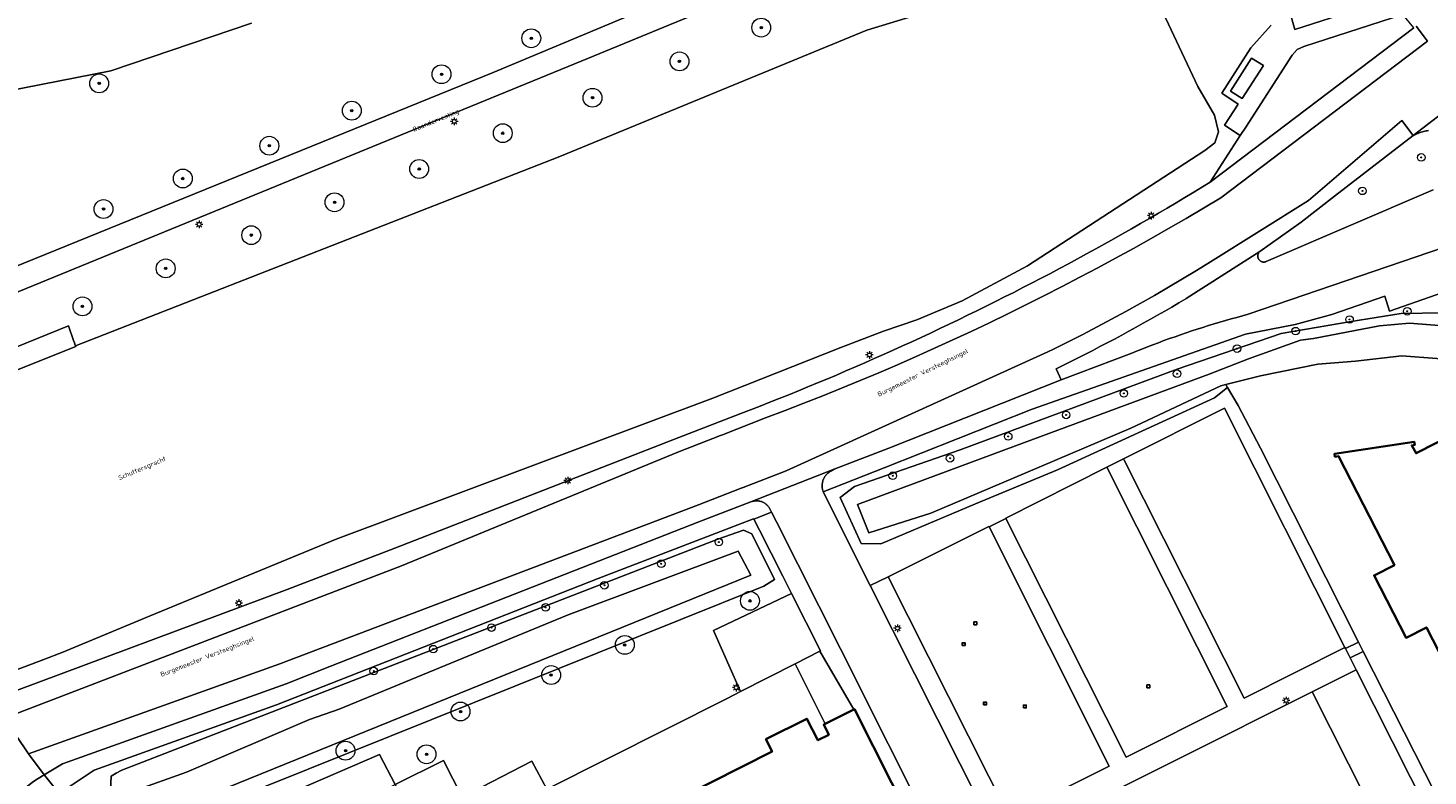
# Model space of a CAD drawing. Header units: metres. Extents: x 131489 to 134032, y 502353 to 503606.
# Tile 16 of 90: x 132545 to 132693, y 502750 to 502829. Entities that reach past the tile are written whole.
import ezdxf
from ezdxf.enums import TextEntityAlignment as Align

# ---------------------------------------------------------------- set-up
doc = ezdxf.new("R2010")
doc.units = ezdxf.units.M
for name, color, linetype, lineweight in [('ALG-laag uit', 4, 'Continuous', 18), ('B-WE-GR-BOOM-S', 92, 'Continuous', 25), ('B-WE-IE-MEUBILAIR_WEGMEUBILAIR-S', 7, 'Continuous', 25), ('B-WE-KL-ET_LS_OV_LICHTMAST-S', 190, 'Continuous', 25), ('B-WE-OG-BEBOUWING-GV', 7, 'Continuous', 35), ('B-WE-OG-TERREIN_CULTUURSCHEIDING-GV', 7, 'Continuous', 18), ('B-WE-OG-TERREIN_ERF-GV', 7, 'Continuous', 18), ('B-WE-OG-TOPOGRAFIE-T18', 1, 'Continuous', 18), ('B-WE-OG-WATER_SLOOT-GV', 120, 'Continuous', 18), ('B-WE-OG-WEG-GV', 7, 'Continuous', 18), ('B-WE-VH-VERHARDING_ASFALT-GV', 252, 'Continuous', 18), ('B-WE-VH-VERHARDING_BETONSTRAATSTEEN-GV', 252, 'Continuous', 18), ('B-WE-VH-VERHARDING_HALFVERHARDING_GRIND-GV', 252, 'Continuous', 18), ('B-WE-VH-VERHARDING_SIERBESTRATING-GV', 252, 'Continuous', 18)]:
    doc.layers.add(name, color=color, linetype=linetype, lineweight=lineweight)
doc.styles.add('NLCS-ISO', font='NLCS-ISO.ttf')
doc.styles.add('NLCS-ISO-M200-T25', font='NLCS-ISO.ttf', dxfattribs={"height": 0.5})

# ---------------------------------------------------------------- blocks, each defined once
blk = doc.blocks.new('SKL-ET_OV_LICHTMAST-SO')
at = {"color": 0, "linetype": 'ByBlock', "lineweight": 18}
for points in [[(-1.25, 0), (-2, 0)], [(-1.41, 1.41), (-0.88, 0.88)], [(0, 2), (0, 1.25)], [(0.88, 0.88), (1.41, 1.41)], [(2, 0), (1.25, 0)], [(-1.41, -1.41), (-0.88, -0.88)], [(0, -1.25), (0, -2)], [(0.88, -0.88), (1.41, -1.41)]]:
    blk.add_lwpolyline(points, dxfattribs=at)
blk.add_circle((0, 0), 1, dxfattribs=at)
blk = doc.blocks.new('SIE-WEG_SPEELTOESTEL-SO')
at = {"flags": 128}
blk.add_lwpolyline([(-0.75, -0.75), (0.75, -0.75), (0.75, 0.75), (-0.75, 0.75)], close=True, dxfattribs=at)
at = {"style": 'NLCS-ISO'}
blk.add_text('SPT', height=0.45, dxfattribs=at).set_placement((0, 0), align=Align.MIDDLE_CENTER)
blk = doc.blocks.new('SGR-BOOM_01-SO')
at = {"linetype": 'ByBlock', "lineweight": 18}
h = blk.add_hatch(color=0, dxfattribs=at)
h.dxf.hatch_style = 1
edge = h.paths.add_edge_path()
edge.add_arc((0, 0), 0.25, 0, 360)
at = {"color": 0, "linetype": 'ByBlock', "lineweight": 18}
for radius in [2, 0.25]:
    blk.add_circle((0, 0), radius, dxfattribs=at)

msp = doc.modelspace()

# ---------------------------------------------------------------- linework, layer by layer
at = {"layer": 'ALG-laag uit', "flags": 128}
for points in [[(132690.446, 502830.605), (132679.952, 502827.204), (132679.245, 502826.866), (132678.715, 502826.287), (132673.765, 502818.639), (132673.196, 502817.752), (132670.008, 502812.789), (132691.625, 502829.168)], [(132674.388, 502825.952), (132672.141, 502822.449), (132673.409, 502821.676), (132675.656, 502825.179)], [(132674.388, 502825.952), (132675.656, 502825.179), (132673.409, 502821.676), (132672.141, 502822.449)], [(132675.27, 502805.431), (132679.65, 502808.529), (132683.182, 502811.299), (132691.557, 502817.736), (132690.337, 502819.321), (132680.442, 502810.834), (132670.019, 502804.329), (132668.545, 502803.417), (132667.063, 502802.519), (132665.573, 502801.635), (132664.074, 502800.764), (132662.568, 502799.908), (132661.053, 502799.065), (132659.531, 502798.236), (132658.001, 502797.422), (132656.464, 502796.621), (132654.92, 502795.835), (132653.368, 502795.063), (132652.757, 502794.764), (132624.973, 502782.146), (132620.426, 502780.374), (132620.202, 502780.287), (132615.665, 502778.519), (132571.246, 502761.632), (132544.564, 502752.083), (132546.241, 502749.846), (132548.171, 502751.002), (132571.927, 502759.526), (132576.724, 502761.412), (132615.725, 502776.706), (132621.252, 502778.858), (132630.097, 502782.301), (132635.874, 502784.55), (132654.191, 502791.802), (132653.633, 502792.966), (132654.415, 502793.349), (132655.196, 502793.736), (132655.974, 502794.127), (132656.751, 502794.521), (132657.526, 502794.919), (132658.3, 502795.32), (132659.071, 502795.725), (132659.84, 502796.133), (132660.608, 502796.545), (132661.374, 502796.96), (132662.138, 502797.379), (132662.899, 502797.801), (132663.659, 502798.227), (132664.417, 502798.657), (132665.173, 502799.089), (132665.927, 502799.526), (132666.679, 502799.966), (132667.429, 502800.409), (132667.45, 502800.421), (132667.451, 502800.422)], [(132573.002, 502721.426), (132580.355, 502711.957), (132581.819, 502710.649), (132582.934, 502710.681), (132583.99, 502710.97), (132584.725, 502711.562), (132585.22, 502712.407), (132585.377, 502713.293), (132585.163, 502714.429), (132584.05, 502716.162), (132581.309, 502719.457), (132560.943, 502745.118), (132622.623, 502769.886), (132623.763, 502770.581), (132621.342, 502775.434), (132620.472, 502775.846), (132617.751, 502774.865), (132554.466, 502750.36), (132553.855, 502750.009), (132553.347, 502749.718), (132553.269, 502748.238), (132553.56, 502747.211), (132556.048, 502743.649)], [(132544.564, 502752.083), (132542.027, 502755.865), (132540.874, 502757.914), (132540.282, 502757.616), (132539.738, 502757.293), (132539.216, 502756.936), (132538.719, 502756.546), (132538.248, 502756.125), (132538.04, 502755.914), (132537.991, 502755.864), (132541.82, 502750.522), (132543.713, 502747.881), (132543.893, 502748.097), (132544.413, 502748.606), (132544.981, 502749.061), (132545.591, 502749.457), (132546.241, 502749.846)], [(132545.03, 502743.614), (132544.899, 502745.892), (132544.952, 502745.927), (132547.81, 502747.854), (132546.257, 502749.825), (132546.241, 502749.846), (132545.591, 502749.457), (132544.981, 502749.061), (132544.413, 502748.606), (132543.893, 502748.097), (132543.713, 502747.881), (132543.426, 502747.538), (132543.018, 502746.936), (132542.904, 502746.62), (132542.845, 502746.142), (132542.824, 502745.662), (132542.839, 502745.181), (132542.891, 502744.703), (132542.98, 502744.23), (132543.571, 502742.297)]]:
    msp.add_lwpolyline(points, close=True, dxfattribs=at)
for points in [[(132676.454, 502829.472), (132674.316, 502827.063), (132671.236, 502822.254), (132672.975, 502821.081), (132671.524, 502818.826), (132673.196, 502817.752), (132673.765, 502818.639), (132678.715, 502826.287), (132679.245, 502826.866), (132679.952, 502827.204), (132690.446, 502830.605)], [(132685.611, 502831.125), (132678.984, 502829.017), (132678.443, 502830.888)], [(132678.443, 502830.888), (132678.984, 502829.017), (132685.611, 502831.125)], [(132540.874, 502757.914), (132572.002, 502769.525), (132583.441, 502773.921), (132612.965, 502785.416), (132620.182, 502788.22), (132621.203, 502788.612), (132622.222, 502789.008), (132623.24, 502789.408), (132624.256, 502789.811), (132625.271, 502790.218), (132626.284, 502790.629), (132627.296, 502791.044), (132628.307, 502791.462), (132629.315, 502791.884), (132630.323, 502792.31), (132631.328, 502792.739), (132632.332, 502793.172), (132633.335, 502793.609), (132634.336, 502794.049), (132635.335, 502794.493), (132636.333, 502794.94), (132637.329, 502795.392), (132638.323, 502795.847), (132639.316, 502796.305), (132640.307, 502796.767), (132641.296, 502797.233), (132642.284, 502797.703), (132643.27, 502798.176), (132644.254, 502798.652), (132645.236, 502799.132), (132646.217, 502799.616), (132647.196, 502800.104), (132648.173, 502800.595), (132649.148, 502801.089), (132650.121, 502801.587), (132651.093, 502802.089), (132652.063, 502802.594), (132653.031, 502803.103), (132653.997, 502803.615), (132654.961, 502804.131), (132655.923, 502804.65), (132656.884, 502805.173), (132657.842, 502805.7), (132658.798, 502806.23), (132659.753, 502806.763), (132660.706, 502807.3), (132661.656, 502807.84), (132662.605, 502808.384), (132663.552, 502808.931), (132664.496, 502809.482), (132665.439, 502810.036), (132666.38, 502810.594), (132667.318, 502811.155), (132668.255, 502811.719), (132669.189, 502812.287), (132670.008, 502812.789), (132673.196, 502817.752), (132671.524, 502818.826), (132672.975, 502821.081), (132671.236, 502822.254), (132674.316, 502827.063), (132676.454, 502829.472)], [(132691.625, 502829.168), (132670.008, 502812.789), (132669.189, 502812.287), (132668.255, 502811.719), (132667.318, 502811.155), (132666.38, 502810.594), (132665.439, 502810.036), (132664.496, 502809.482), (132663.552, 502808.931), (132662.605, 502808.384), (132661.656, 502807.84), (132660.706, 502807.3), (132659.753, 502806.763), (132658.798, 502806.23), (132657.842, 502805.7), (132656.884, 502805.173), (132655.923, 502804.65), (132654.961, 502804.131), (132653.997, 502803.615), (132653.031, 502803.103), (132652.063, 502802.594), (132651.093, 502802.089), (132650.121, 502801.587), (132649.148, 502801.089), (132648.173, 502800.595), (132647.196, 502800.104), (132646.217, 502799.616), (132645.236, 502799.132), (132644.254, 502798.652), (132643.27, 502798.176), (132642.284, 502797.703), (132641.296, 502797.233), (132640.307, 502796.767), (132639.316, 502796.305), (132638.323, 502795.847), (132637.329, 502795.392), (132636.333, 502794.94), (132635.335, 502794.493), (132634.336, 502794.049), (132633.335, 502793.609), (132632.332, 502793.172), (132631.328, 502792.739), (132630.323, 502792.31), (132629.315, 502791.884), (132628.307, 502791.462), (132627.296, 502791.044), (132626.284, 502790.629), (132625.271, 502790.218), (132624.256, 502789.811), (132623.24, 502789.408), (132622.222, 502789.008), (132621.203, 502788.612), (132620.182, 502788.22), (132612.965, 502785.416), (132583.441, 502773.921), (132572.002, 502769.525), (132540.874, 502757.914)], [(132542.027, 502755.865), (132584.163, 502772.056), (132613.483, 502784.119), (132618.021, 502785.887), (132618.244, 502785.974), (132622.791, 502787.746), (132624.871, 502788.532), (132626.875, 502789.306), (132628.873, 502790.096), (132630.865, 502790.9), (132632.851, 502791.719), (132634.831, 502792.553), (132636.805, 502793.402), (132638.773, 502794.265), (132640.734, 502795.143), (132642.688, 502796.035), (132644.635, 502796.942), (132646.576, 502797.864), (132648.51, 502798.8), (132650.437, 502799.75), (132652.357, 502800.715), (132654.269, 502801.694), (132656.174, 502802.687), (132658.072, 502803.694), (132659.962, 502804.715), (132661.845, 502805.751), (132663.719, 502806.8), (132665.586, 502807.863), (132667.445, 502808.941), (132669.296, 502810.032), (132671.139, 502811.136), (132693.074, 502827.758), (132691.866, 502829.352)], [(132691.866, 502829.352), (132693.074, 502827.758), (132671.139, 502811.136), (132669.296, 502810.032), (132667.445, 502808.941), (132665.586, 502807.863), (132663.719, 502806.8), (132661.845, 502805.751), (132659.962, 502804.715), (132658.072, 502803.694), (132656.174, 502802.687), (132654.269, 502801.694), (132652.357, 502800.715), (132650.437, 502799.75), (132648.51, 502798.8), (132646.576, 502797.864), (132644.635, 502796.942), (132642.688, 502796.035), (132640.734, 502795.143), (132638.773, 502794.265), (132636.805, 502793.402), (132634.831, 502792.553), (132632.851, 502791.719), (132630.865, 502790.9), (132628.873, 502790.096), (132626.875, 502789.306), (132624.871, 502788.532), (132622.791, 502787.746), (132618.244, 502785.974), (132618.021, 502785.887), (132613.483, 502784.119), (132584.163, 502772.056), (132542.027, 502755.865), (132544.564, 502752.083), (132571.246, 502761.632), (132615.665, 502778.519), (132620.202, 502780.287), (132620.426, 502780.374), (132624.973, 502782.146), (132652.757, 502794.764), (132653.368, 502795.063), (132654.92, 502795.835), (132656.464, 502796.621), (132658.001, 502797.422), (132659.531, 502798.236), (132661.053, 502799.065), (132662.568, 502799.908), (132664.074, 502800.764), (132665.573, 502801.635), (132667.063, 502802.519), (132668.545, 502803.417), (132670.019, 502804.329), (132680.442, 502810.834), (132690.337, 502819.321), (132691.557, 502817.736), (132700.969, 502824.984)], [(132700.969, 502824.984), (132691.557, 502817.736), (132691.563, 502817.739), (132691.677, 502817.803), (132691.793, 502817.862), (132691.911, 502817.918), (132692.03, 502817.971), (132692.151, 502818.02), (132692.273, 502818.065), (132692.397, 502818.106), (132692.522, 502818.144), (132692.648, 502818.177), (132692.775, 502818.207), (132692.903, 502818.233), (132693.031, 502818.255), (132693.16, 502818.273)], [(132693.16, 502818.273), (132693.031, 502818.255), (132692.903, 502818.233), (132692.775, 502818.207), (132692.648, 502818.177), (132692.522, 502818.144), (132692.397, 502818.106), (132692.273, 502818.065), (132692.151, 502818.02), (132692.03, 502817.971), (132691.911, 502817.918), (132691.793, 502817.862), (132691.677, 502817.803), (132691.563, 502817.739), (132691.557, 502817.736), (132683.182, 502811.299), (132679.65, 502808.529), (132675.27, 502805.431), (132675.233, 502805.396), (132675.199, 502805.358), (132675.168, 502805.318), (132675.141, 502805.276), (132675.117, 502805.231), (132675.096, 502805.185), (132675.079, 502805.137), (132675.076, 502805.127), (132675.064, 502805.078), (132675.055, 502805.028), (132675.051, 502804.977), (132675.05, 502804.946), (132675.052, 502804.895), (132675.058, 502804.845), (132675.068, 502804.795), (132675.082, 502804.747), (132675.099, 502804.699), (132675.121, 502804.653), (132675.146, 502804.609), (132675.174, 502804.567), (132675.205, 502804.527), (132675.24, 502804.49), (132675.277, 502804.456), (132675.317, 502804.424), (132675.36, 502804.396), (132675.404, 502804.372), (132675.45, 502804.351), (132675.498, 502804.333), (132675.547, 502804.32), (132675.596, 502804.31), (132675.647, 502804.305), (132675.697, 502804.303), (132675.748, 502804.305), (132675.798, 502804.312), (132675.848, 502804.322), (132675.897, 502804.336), (132675.93, 502804.348), (132693.656, 502811.986)], [(132693.656, 502811.986), (132675.93, 502804.348), (132675.897, 502804.336), (132675.848, 502804.322), (132675.798, 502804.312), (132675.748, 502804.305), (132675.697, 502804.303), (132675.647, 502804.305), (132675.596, 502804.31), (132675.547, 502804.32), (132675.498, 502804.333), (132675.45, 502804.351), (132675.404, 502804.372), (132675.36, 502804.396), (132675.317, 502804.424), (132675.277, 502804.456), (132675.24, 502804.49), (132675.205, 502804.527), (132675.174, 502804.567), (132675.146, 502804.609), (132675.121, 502804.653), (132675.099, 502804.699), (132675.082, 502804.747), (132675.068, 502804.795), (132675.058, 502804.845), (132675.052, 502804.895), (132675.05, 502804.946), (132675.051, 502804.977), (132675.055, 502805.028), (132675.064, 502805.078), (132675.076, 502805.127), (132675.079, 502805.137), (132675.096, 502805.185), (132675.117, 502805.231), (132675.141, 502805.276), (132675.168, 502805.318), (132675.199, 502805.358), (132675.233, 502805.396), (132675.27, 502805.431), (132667.451, 502800.422), (132667.45, 502800.421), (132667.429, 502800.409), (132666.679, 502799.966), (132665.927, 502799.526), (132665.173, 502799.089), (132664.417, 502798.657), (132663.659, 502798.227), (132662.899, 502797.801), (132662.138, 502797.379), (132661.374, 502796.96), (132660.608, 502796.545), (132659.84, 502796.133), (132659.071, 502795.725), (132658.3, 502795.32), (132657.526, 502794.919), (132656.751, 502794.521), (132655.974, 502794.127), (132655.196, 502793.736), (132654.415, 502793.349), (132653.633, 502792.966), (132654.191, 502791.802), (132661.676, 502794.632), (132662.177, 502794.836), (132662.756, 502795.067), (132663.338, 502795.295), (132663.921, 502795.52), (132664.505, 502795.74), (132665.091, 502795.957), (132665.678, 502796.17), (132666.266, 502796.38), (132666.856, 502796.585), (132667.447, 502796.787), (132668.039, 502796.985), (132668.633, 502797.179), (132669.228, 502797.37), (132669.824, 502797.556), (132670.421, 502797.739), (132671.02, 502797.918), (132671.619, 502798.093), (132672.22, 502798.264), (132672.821, 502798.432), (132673.424, 502798.595), (132674.028, 502798.755), (132697.787, 502806.89)], [(132697.787, 502806.89), (132674.028, 502798.755), (132673.424, 502798.595), (132672.821, 502798.432), (132672.22, 502798.264), (132671.619, 502798.093), (132671.02, 502797.918), (132670.421, 502797.739), (132669.824, 502797.556), (132669.228, 502797.37), (132668.633, 502797.179), (132668.039, 502796.985), (132667.447, 502796.787), (132666.856, 502796.585), (132666.266, 502796.38), (132665.678, 502796.17), (132665.091, 502795.957), (132664.505, 502795.74), (132663.921, 502795.52), (132663.338, 502795.295), (132662.756, 502795.067), (132662.177, 502794.836), (132661.676, 502794.632), (132654.191, 502791.802), (132635.874, 502784.55), (132630.097, 502782.301), (132629.995, 502782.252), (132629.894, 502782.2), (132629.796, 502782.144), (132629.7, 502782.085), (132629.605, 502782.022), (132629.513, 502781.957), (132629.424, 502781.887), (132629.337, 502781.815), (132629.263, 502781.75), (132629.208, 502781.685), (132629.156, 502781.618), (132629.107, 502781.548), (132629.062, 502781.476), (132629.02, 502781.402), (132628.981, 502781.326), (132628.947, 502781.248), (132628.915, 502781.169), (132628.888, 502781.089), (132628.864, 502781.007), (132628.845, 502780.924), (132628.829, 502780.841), (132628.817, 502780.756), (132628.809, 502780.672), (132628.805, 502780.587), (132628.805, 502780.546), (132628.807, 502780.461), (132628.813, 502780.376), (132628.823, 502780.292), (132628.837, 502780.208), (132628.855, 502780.125), (132628.876, 502780.042), (132628.902, 502779.961), (132628.918, 502779.916), (132635.392, 502782.468), (132651.099, 502788.681), (132673.759, 502796.658), (132679.017, 502797.669), (132682.903, 502798.743), (132688.523, 502800.7), (132689.028, 502799.09), (132698.233, 502802.327)], [(132725.077, 502798.612), (132717.808, 502799.208), (132715.421, 502799.525), (132713.219, 502800.097), (132710.636, 502801.176), (132706.992, 502802.842), (132704.627, 502804.397), (132703.191, 502805.532), (132697.791, 502803.653), (132698.233, 502802.327), (132689.028, 502799.09), (132688.523, 502800.7), (132682.903, 502798.743), (132679.017, 502797.669), (132673.759, 502796.658), (132651.099, 502788.681), (132635.392, 502782.468), (132628.918, 502779.916)], [(132628.918, 502779.916), (132628.902, 502779.961), (132628.876, 502780.042), (132628.855, 502780.125), (132628.837, 502780.208), (132628.823, 502780.292), (132628.813, 502780.376), (132628.807, 502780.461), (132628.805, 502780.546), (132628.805, 502780.587), (132628.809, 502780.672), (132628.817, 502780.756), (132628.829, 502780.841), (132628.845, 502780.924), (132628.864, 502781.007), (132628.888, 502781.089), (132628.915, 502781.169), (132628.947, 502781.248), (132628.981, 502781.326), (132629.02, 502781.402), (132629.062, 502781.476), (132629.107, 502781.548), (132629.156, 502781.618), (132629.208, 502781.685), (132629.263, 502781.75), (132629.337, 502781.815), (132629.424, 502781.887), (132629.513, 502781.957), (132629.605, 502782.022), (132629.7, 502782.085), (132629.796, 502782.144), (132629.894, 502782.2), (132629.995, 502782.252), (132630.097, 502782.301), (132621.252, 502778.858)], [(132547.828, 502747.866), (132551.518, 502750.353), (132570.902, 502757.298), (132605.041, 502770.685), (132619.866, 502776.405), (132621.538, 502777.044), (132621.557, 502777.006), (132623.434, 502777.735), (132623.246, 502778.108), (132623.215, 502778.162), (132623.173, 502778.23), (132623.127, 502778.296), (132623.078, 502778.36), (132623.025, 502778.421), (132622.97, 502778.479), (132622.912, 502778.535), (132622.851, 502778.587), (132622.788, 502778.637), (132622.723, 502778.683), (132622.655, 502778.726), (132622.585, 502778.765), (132622.513, 502778.801), (132622.439, 502778.834), (132622.364, 502778.862), (132622.288, 502778.887), (132622.21, 502778.908), (132622.132, 502778.925), (132622.053, 502778.939), (132621.973, 502778.948), (132621.933, 502778.947), (132621.818, 502778.942), (132621.704, 502778.933), (132621.59, 502778.92), (132621.477, 502778.904), (132621.364, 502778.883), (132621.252, 502778.858), (132615.725, 502776.706), (132576.724, 502761.412), (132571.927, 502759.526), (132548.171, 502751.002), (132546.241, 502749.846), (132546.257, 502749.825), (132547.81, 502747.854)], [(132621.252, 502778.858), (132621.364, 502778.883), (132621.477, 502778.904), (132621.59, 502778.92), (132621.704, 502778.933), (132621.818, 502778.942), (132621.933, 502778.947), (132621.973, 502778.948), (132622.053, 502778.939), (132622.132, 502778.925), (132622.21, 502778.908), (132622.288, 502778.887), (132622.364, 502778.862), (132622.439, 502778.834), (132622.513, 502778.801), (132622.585, 502778.765), (132622.655, 502778.726), (132622.723, 502778.683), (132622.788, 502778.637), (132622.851, 502778.587), (132622.912, 502778.535), (132622.97, 502778.479), (132623.025, 502778.421), (132623.078, 502778.36), (132623.127, 502778.296), (132623.173, 502778.23), (132623.215, 502778.162), (132623.246, 502778.108), (132623.434, 502777.735)], [(132629.379, 502778.998), (132628.918, 502779.916)], [(132622.151, 502775.829), (132621.557, 502777.006), (132621.538, 502777.044), (132619.866, 502776.405), (132605.041, 502770.685), (132570.902, 502757.298), (132551.518, 502750.353), (132547.828, 502747.866), (132548.221, 502747.298), (132548.059, 502747.186)], [(132623.953, 502776.705), (132623.434, 502777.735), (132621.557, 502777.006), (132622.151, 502775.829)], [(132623.434, 502777.735), (132623.953, 502776.705)]]:
    msp.add_lwpolyline(points, dxfattribs=at)
at = {"layer": 'B-WE-OG-BEBOUWING-GV', "flags": 128}
for points in [[(132698.27, 502787.279), (132691.859, 502783.999), (132691.403, 502784.835), (132691.718, 502784.891), (132691.663, 502785.199), (132683.2, 502783.948), (132683.246, 502783.632), (132683.632, 502783.689), (132689.561, 502772.13), (132687.398, 502771.021), (132690.794, 502764.401), (132692.956, 502765.51), (132698.898, 502753.925)], [(132638.139, 502745.111), (132632.247, 502756.817), (132632.161, 502756.774), (132629.111, 502755.256), (132628.978, 502755.19), (132629.516, 502754.11), (132628.353, 502753.524), (132627.194, 502755.81), (132622.83, 502753.627), (132623.485, 502752.318), (132600.749, 502740.833)]]:
    msp.add_lwpolyline(points, dxfattribs=at)
at = {"layer": 'B-WE-OG-TERREIN_CULTUURSCHEIDING-GV', "flags": 128}
for points in [[(132643.132, 502841.959), (132628.186, 502835.933), (132604.01, 502825.944), (132522.948, 502792.742), (132532.554, 502790.938), (132535.201, 502792.012), (132548.796, 502797.525), (132549.346, 502795.959), (132549.429, 502795.723), (132549.512, 502795.487), (132549.535, 502795.421)], [(132662.149, 502836.888), (132668.672, 502822.955), (132670.448, 502819.918), (132670.865, 502818.126), (132670.489, 502816.983), (132669.413, 502816.161), (132650.59, 502803.894), (132643.654, 502800.174), (132638.844, 502798.153), (132635.308, 502796.956), (132630.786, 502795.229), (132617.217, 502789.864), (132577.232, 502774.862), (132557.469, 502766.736), (132548.213, 502762.86), (132546.203, 502762.102), (132539.679, 502759.641), (132539.689, 502759.627), (132539.837, 502759.413), (132540.115, 502759.01), (132540.874, 502757.914)], [(132568.229, 502829.666), (132553.295, 502824.629), (132507.081, 502815.565), (132510.261, 502811.593), (132510.192, 502805.628), (132510.469, 502799.595), (132505.892, 502796.196), (132503.677, 502787.628), (132515.721, 502792.674), (132593.875, 502824.421), (132612.41, 502832.233)], [(132549.535, 502795.421), (132600.958, 502815.513), (132633.541, 502828.928), (132644.49, 502832.311)], [(132628.918, 502779.916), (132633.917, 502769.952), (132635.833, 502770.891), (132646.512, 502776.226), (132646.537, 502776.177), (132648.32, 502777.07), (132648.294, 502777.121), (132659.025, 502782.514), (132660.792, 502783.402), (132671.528, 502788.797), (132684.304, 502763.37), (132684.359, 502763.26), (132685.736, 502763.947), (132675.337, 502784.548), (132672.963, 502789.063), (132671.833, 502790.966), (132670.473, 502789.871), (132653.796, 502782.241), (132645.07, 502778.615), (132635.024, 502774.393), (132632.962, 502774.409), (132630.71, 502779.303), (132632.234, 502780.485), (132643.448, 502784.366), (132666.486, 502792.939), (132677.518, 502796.707), (132684.976, 502797.975), (132690.259, 502798.842), (132694.777, 502798.917)], [(132564.136, 502744.36), (132581.812, 502752.022), (132583.485, 502748.807), (132588.618, 502751.387), (132590.578, 502747.459), (132597.986, 502751.298), (132599.567, 502748.318), (132618.667, 502757.933), (132620.142, 502758.684), (132617.279, 502765.185), (132625.54, 502769.111), (132624.621, 502770.932), (132622.151, 502775.829)]]:
    msp.add_lwpolyline(points, dxfattribs=at)
msp.add_lwpolyline([(132573.002, 502721.426), (132556.048, 502743.649), (132553.56, 502747.211), (132553.269, 502748.238), (132553.347, 502749.718), (132553.855, 502750.009), (132554.466, 502750.36), (132617.751, 502774.865), (132620.472, 502775.846), (132621.342, 502775.434), (132623.763, 502770.581), (132622.623, 502769.886), (132560.943, 502745.118), (132581.309, 502719.457), (132584.05, 502716.162), (132585.163, 502714.429), (132585.377, 502713.293), (132585.22, 502712.407), (132584.725, 502711.562), (132583.99, 502710.97), (132582.934, 502710.681), (132581.819, 502710.649), (132580.355, 502711.957)], close=True, dxfattribs=at)
at = {"layer": 'B-WE-OG-TERREIN_ERF-GV', "flags": 128}
for points in [[(132697.759, 502793.781), (132690.334, 502794.341), (132685.427, 502793.778), (132681.426, 502793.478), (132675.35, 502792.238), (132671.642, 502791.288), (132671.833, 502790.966), (132672.963, 502789.063), (132675.337, 502784.548), (132685.736, 502763.947), (132686.238, 502762.953), (132698.248, 502739.336)], [(132698.898, 502753.925), (132692.956, 502765.51), (132690.794, 502764.401), (132687.398, 502771.021), (132689.561, 502772.13), (132683.632, 502783.689), (132683.246, 502783.632), (132683.2, 502783.948), (132691.663, 502785.199), (132691.718, 502784.891), (132691.403, 502784.835), (132691.859, 502783.999), (132698.27, 502787.279)]]:
    msp.add_lwpolyline(points, dxfattribs=at)
msp.add_lwpolyline([(132580.087, 502724.876), (132571.108, 502736.873), (132573.967, 502738.31), (132571.674, 502742.872), (132574.996, 502744.541), (132583.485, 502748.807), (132581.812, 502752.022), (132564.136, 502744.36), (132579.176, 502724.487), (132579.29, 502724.472)], close=True, dxfattribs=at)
at = {"layer": 'B-WE-OG-WATER_SLOOT-GV', "flags": 128}
for points in [[(132539.679, 502759.641), (132546.203, 502762.102), (132548.213, 502762.86), (132557.469, 502766.736), (132577.232, 502774.862), (132617.217, 502789.864), (132630.786, 502795.229), (132635.308, 502796.956), (132638.844, 502798.153), (132643.654, 502800.174), (132650.59, 502803.894), (132669.413, 502816.161), (132670.489, 502816.983), (132670.865, 502818.126), (132670.448, 502819.918), (132668.672, 502822.955), (132662.149, 502836.888)], [(132644.49, 502832.311), (132633.541, 502828.928), (132600.958, 502815.513), (132549.535, 502795.421), (132549.569, 502795.327), (132533.505, 502788.946), (132533.648, 502788.648), (132532.408, 502788.842), (132532.227, 502788.87), (132531.65, 502788.645), (132508.967, 502779.78), (132508, 502779.435), (132507.729, 502779.338), (132507.39, 502779.218), (132507.209, 502779.153), (132490.787, 502770.879), (132490.326, 502770.687), (132490.095, 502770.591), (132489.865, 502770.495), (132445.815, 502752.173), (132374.104, 502722.689), (132279.093, 502682.171)], [(132507.081, 502815.565), (132553.295, 502824.629), (132568.229, 502829.666)], [(132694.777, 502798.917), (132690.259, 502798.842), (132684.976, 502797.975), (132677.518, 502796.707), (132666.486, 502792.939), (132643.448, 502784.366), (132632.234, 502780.485), (132630.71, 502779.303), (132632.962, 502774.409), (132635.024, 502774.393), (132645.07, 502778.615), (132653.796, 502782.241), (132670.473, 502789.871), (132671.833, 502790.966), (132671.642, 502791.288), (132671.125, 502791.156), (132661.589, 502786.662), (132650.431, 502781.91), (132640.353, 502777.631), (132633.758, 502775.535), (132632.555, 502778.561), (132649.333, 502784.776), (132669.873, 502792.402), (132674.071, 502794.038), (132679.588, 502796.012), (132680.956, 502796.172), (132687.974, 502797.532), (132691.161, 502797.815), (132700.112, 502797.122)], [(132700.112, 502797.122), (132691.161, 502797.815), (132687.974, 502797.532), (132680.956, 502796.172), (132679.588, 502796.012), (132674.071, 502794.038), (132669.873, 502792.402), (132649.333, 502784.776), (132632.555, 502778.561), (132633.758, 502775.535), (132640.353, 502777.631), (132650.431, 502781.91), (132661.589, 502786.662), (132671.125, 502791.156), (132671.642, 502791.288), (132675.35, 502792.238), (132681.426, 502793.478), (132685.427, 502793.778), (132690.334, 502794.341), (132697.759, 502793.781)]]:
    msp.add_lwpolyline(points, dxfattribs=at)
for points in [[(132582.429, 502712.621), (132556.753, 502745.214), (132555.371, 502747.495), (132555.79, 502748.148), (132561.335, 502750.14), (132574.4, 502755.711), (132577.541, 502756.819), (132601.846, 502766.856), (132619.901, 502773.594), (132621.229, 502771.039), (132563.067, 502747.43), (132558.564, 502745.684), (132570.832, 502730.101), (132576.729, 502723.241), (132582.553, 502715.526), (132583.851, 502713.696)], [(132582.429, 502712.621), (132583.851, 502713.696), (132582.553, 502715.526), (132576.729, 502723.241), (132570.832, 502730.101), (132558.564, 502745.684), (132563.067, 502747.43), (132621.229, 502771.039), (132619.901, 502773.594), (132601.846, 502766.856), (132577.541, 502756.819), (132574.4, 502755.711), (132561.335, 502750.14), (132555.79, 502748.148), (132555.371, 502747.495), (132556.753, 502745.214)]]:
    msp.add_lwpolyline(points, close=True, dxfattribs=at)
at = {"layer": 'B-WE-OG-WEG-GV', "flags": 128}
msp.add_lwpolyline([(132698.248, 502739.336), (132686.238, 502762.953), (132684.864, 502762.26), (132685.491, 502761.017), (132695.122, 502741.926)], dxfattribs=at)
at = {"layer": 'B-WE-VH-VERHARDING_ASFALT-GV', "flags": 128}
msp.add_lwpolyline([(132642.357, 502844.506), (132633.392, 502840.709), (132612.41, 502832.233), (132593.875, 502824.421), (132515.721, 502792.674), (132503.677, 502787.628), (132498.19, 502785.329), (132496.644, 502784.703), (132496.408, 502784.608), (132496.171, 502784.512), (132495.699, 502784.321), (132496.336, 502781.733), (132496.42, 502781.768), (132496.663, 502781.87), (132496.905, 502781.972), (132499.323, 502782.989), (132518.693, 502790.985), (132522.948, 502792.742), (132604.01, 502825.944), (132628.186, 502835.933), (132643.132, 502841.959)], dxfattribs=at)
for points in [[(132684.304, 502763.37), (132671.528, 502788.797), (132660.792, 502783.402), (132660.831, 502783.324), (132673.599, 502757.999)], [(132659.025, 502782.514), (132648.294, 502777.121), (132648.32, 502777.07), (132661.084, 502751.719), (132671.785, 502757.088)], [(132635.833, 502770.891), (132648.624, 502745.467), (132659.282, 502750.785), (132646.537, 502776.177), (132646.512, 502776.226)]]:
    msp.add_lwpolyline(points, close=True, dxfattribs=at)
at = {"layer": 'B-WE-VH-VERHARDING_BETONSTRAATSTEEN-GV', "flags": 128}
for points in [[(132652.008, 502744.217), (132680.828, 502758.677), (132685.491, 502761.017), (132684.864, 502762.26), (132684.359, 502763.26), (132684.304, 502763.37), (132673.599, 502757.999), (132660.831, 502783.324), (132660.792, 502783.402), (132659.025, 502782.514), (132671.785, 502757.088), (132661.084, 502751.719), (132648.32, 502777.07), (132646.537, 502776.177), (132659.282, 502750.785), (132648.624, 502745.467), (132635.833, 502770.891), (132633.917, 502769.952), (132645.809, 502746.36)], [(132645.809, 502746.36), (132633.917, 502769.952), (132629.379, 502778.998)], [(132622.151, 502775.829), (132624.621, 502770.932), (132625.54, 502769.111), (132628.622, 502763.002), (132628.552, 502762.966), (132632.161, 502756.774), (132632.247, 502756.817), (132638.139, 502745.111), (132641.566, 502738.37), (132641.592, 502738.383), (132643.285, 502735.033), (132643.192, 502734.986), (132644.361, 502732.968), (132644.592, 502732.507), (132645.374, 502732.841)], [(132640.904, 502742.975), (132630.751, 502763.22), (132623.953, 502776.705)], [(132623.953, 502776.705), (132630.751, 502763.22), (132640.904, 502742.975)], [(132690.461, 502739.583), (132680.828, 502758.677), (132652.008, 502744.217)]]:
    msp.add_lwpolyline(points, dxfattribs=at)
for points in [[(132686.238, 502762.953), (132685.736, 502763.947), (132684.359, 502763.26), (132684.864, 502762.26)], [(132625.94, 502761.637), (132629.111, 502755.256), (132632.161, 502756.774), (132628.552, 502762.966)], [(132625.94, 502761.637), (132620.142, 502758.684), (132618.667, 502757.933), (132599.567, 502748.318), (132597.986, 502751.298), (132590.578, 502747.459), (132588.618, 502751.387), (132583.485, 502748.807), (132584.197, 502747.44), (132584.298, 502747.491), (132585.644, 502744.826), (132587.868, 502745.934), (132593.333, 502735.159), (132601.538, 502739.271), (132600.749, 502740.833), (132623.485, 502752.318), (132622.83, 502753.627), (132627.194, 502755.81), (132628.353, 502753.524), (132629.516, 502754.11), (132628.978, 502755.19), (132629.111, 502755.256)], [(132690.461, 502739.583), (132695.122, 502741.926), (132685.491, 502761.017), (132680.828, 502758.677)]]:
    msp.add_lwpolyline(points, close=True, dxfattribs=at)
at = {"layer": 'B-WE-VH-VERHARDING_HALFVERHARDING_GRIND-GV', "flags": 128}
msp.add_lwpolyline([(132625.94, 502761.637), (132628.552, 502762.966), (132628.622, 502763.002), (132625.54, 502769.111), (132617.279, 502765.185), (132620.142, 502758.684)], close=True, dxfattribs=at)
at = {"layer": 'B-WE-VH-VERHARDING_SIERBESTRATING-GV', "flags": 128}
msp.add_lwpolyline([(132549.535, 502795.421), (132549.512, 502795.487), (132549.429, 502795.723), (132549.346, 502795.959), (132548.796, 502797.525), (132535.201, 502792.012), (132532.554, 502790.938), (132533.209, 502789.567), (132533.318, 502789.337), (132533.428, 502789.107), (132533.505, 502788.946), (132549.569, 502795.327)], close=True, dxfattribs=at)

# ---------------------------------------------------------------- block references
at = {"layer": 'ALG-laag uit', "xscale": 0.2, "yscale": 0.2, "zscale": 0.2}
for p in [(132692.409, 502815.419), (132686.158, 502811.865), (132690.923, 502799.076), (132684.791, 502798.207), (132679.067, 502796.97), (132672.848, 502795.112), (132666.481, 502792.45), (132660.834, 502790.353), (132654.709, 502788.067), (132648.557, 502785.792), (132642.386, 502783.462), (132636.303, 502781.616), (132617.84, 502774.563), (132611.734, 502772.261), (132605.695, 502769.983), (132599.458, 502767.63), (132593.708, 502765.487), (132587.522, 502763.201), (132581.209, 502760.868)]:
    msp.add_blockref('SGR-BOOM_01-SO', p, dxfattribs=at)
at = {"layer": 'B-WE-GR-BOOM-S', "xscale": 0.5, "yscale": 0.5, "zscale": 0.5}
for p in [(132597.933, 502828.072), (132622.342, 502829.2), (132613.665, 502825.617), (132588.406, 502824.252), (132552.063, 502823.283), (132604.431, 502821.752), (132578.879, 502820.383), (132594.904, 502817.993), (132570.126, 502816.66), (132560.938, 502813.178), (132586.032, 502814.188), (132577.049, 502810.651), (132552.524, 502809.938), (132568.214, 502807.162), (132559.122, 502803.631), (132550.291, 502799.596), (132621.143, 502768.327), (132607.857, 502763.648), (132600.038, 502760.446), (132590.421, 502756.572), (132578.214, 502752.414), (132586.814, 502752.031)]:
    msp.add_blockref('SGR-BOOM_01-SO', p, dxfattribs=at)
at = {"layer": 'B-WE-IE-MEUBILAIR_WEGMEUBILAIR-S', "xscale": 0.2, "yscale": 0.2, "zscale": 0.2}
for p in [(132645.066, 502765.937), (132643.822, 502763.723), (132663.431, 502759.248), (132646.097, 502757.416), (132650.323, 502757.11)]:
    msp.add_blockref('SIE-WEG_SPEELTOESTEL-SO', p, dxfattribs=at)
at = {"layer": 'B-WE-KL-ET_LS_OV_LICHTMAST-S', "xscale": 0.2, "yscale": 0.2, "zscale": 0.2}
for p in [(132589.76, 502819.243), (132562.675, 502808.309), (132663.735, 502809.234), (132633.825, 502794.436), (132601.801, 502781.11), (132566.885, 502768.096), (132636.798, 502765.415), (132619.677, 502759.107), (132678.063, 502757.745)]:
    msp.add_blockref('SKL-ET_OV_LICHTMAST-SO', p, dxfattribs=at)

# ---------------------------------------------------------------- texts
at = {"layer": 'B-WE-OG-TOPOGRAFIE-T18', "style": 'NLCS-ISO-M200-T25'}
for s, rotation, p in [('Baandervesting', 22.3, (132587.826, 502819.293)), ('Burgemeester Versteeghsingel', 26.26264, (132639.519, 502792.502)), ('Schuttersgracht', 22.9, (132556.652, 502782.351)), ('Burgemeester Versteeghsingel', 21.37826, (132563.56, 502762.349))]:
    msp.add_text(s, height=0.5, rotation=rotation, dxfattribs=at).set_placement(p, align=Align.MIDDLE)

doc.saveas('drawing.dxf')
